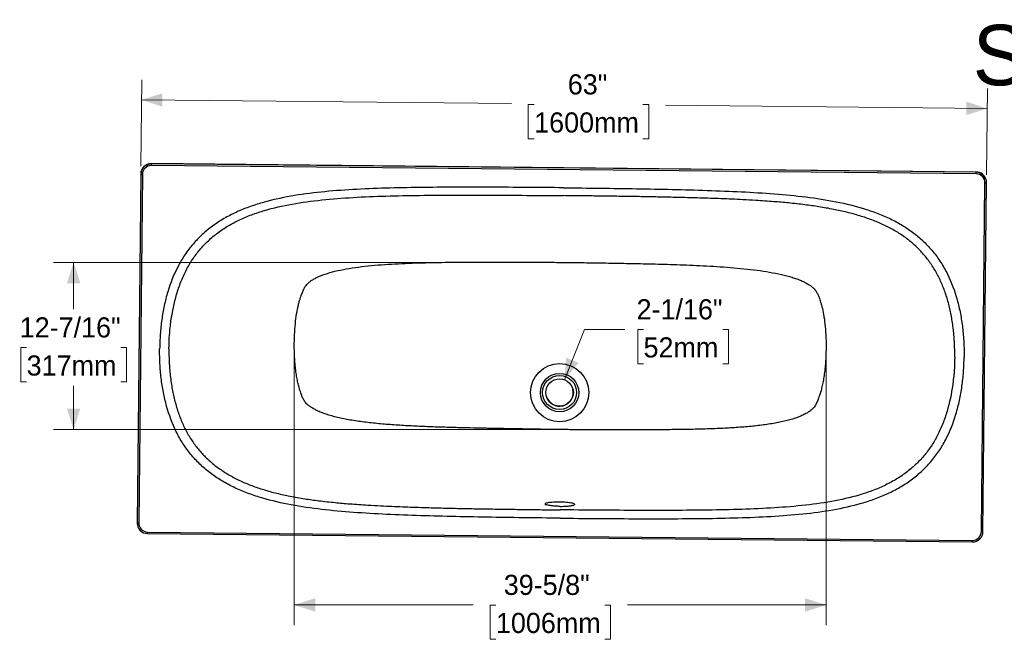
# Model space of a CAD drawing. Header units: inches. Extents: x 0.1 to 10.5, y 1 to 7.8.
# Tile 5 of 8: x 0.1 to 6.2, y 3.9 to 7.8. Entities that reach past the tile are written whole.
import ezdxf

# ---------------------------------------------------------------- set-up
doc = ezdxf.new("R2010")
doc.units = ezdxf.units.IN
doc.header["$MEASUREMENT"] = 0
doc.linetypes.add('SLD-Solid', pattern=[0])
doc.styles.add('SLDTEXTSTYLE0', font='txt')
doc.styles.add('SLDTEXTSTYLE1', font='txt')
doc.dimstyles.new('SLDDIMSTYLE0', dxfattribs={"dimtxt": 0.125, "dimasz": 0.13, "dimexe": 0, "dimexo": 0.0625, "dimgap": 0.03125, "dimtad": 0, "dimtih": 1, "dimtoh": 1, "dimdec": 6, "dimlfac": 12, "dimrnd": 1e-09, "dimzin": 12, "dimdsep": 46, "dimlunit": 5, "dimtxsty": 'SLDTEXTSTYLE0', "dimsah": 1, "dimcen": 0.09, "dimadec": 0, "dimazin": 3, "dimtfac": 1, "dimtdec": 0, "dimtofl": 0, "dimtmove": 0, "dimatfit": 3, "dimfxl": 1, "dimfrac": 2, "dimtolj": 1, "dimtzin": 12, "dimarcsym": 0})
doc.dimstyles.new('SLDDIMSTYLE2', dxfattribs={"dimtxt": 0.125, "dimasz": 0.13, "dimexe": 0, "dimexo": 0.0625, "dimgap": 0.03125, "dimtad": 0, "dimtih": 1, "dimtoh": 1, "dimdec": 0, "dimlfac": 12, "dimrnd": 1e-09, "dimzin": 12, "dimdsep": 46, "dimlunit": 5, "dimtxsty": 'SLDTEXTSTYLE0', "dimsah": 1, "dimcen": 0.09, "dimadec": 0, "dimazin": 3, "dimtfac": 1, "dimtdec": 0, "dimtofl": 0, "dimtmove": 0, "dimatfit": 3, "dimfxl": 1, "dimfrac": 2, "dimtolj": 1, "dimtzin": 12, "dimarcsym": 0})
doc.dimstyles.new('SLDDIMSTYLE3', dxfattribs={"dimtxt": 0.125, "dimasz": 0.13, "dimexe": 0, "dimexo": 0.0625, "dimgap": 0.03125, "dimtad": 0, "dimtih": 1, "dimtoh": 1, "dimdec": 0, "dimlfac": 12, "dimrnd": 1e-09, "dimzin": 12, "dimdsep": 46, "dimlunit": 5, "dimtxsty": 'SLDTEXTSTYLE0', "dimsah": 1, "dimcen": 0, "dimadec": 0, "dimazin": 3, "dimtfac": 1, "dimtdec": 0, "dimtofl": 0, "dimtmove": 0, "dimatfit": 3, "dimfxl": 1, "dimfrac": 2, "dimtolj": 1, "dimtzin": 12, "dimarcsym": 0})

# ---------------------------------------------------------------- blocks, each defined once
blk = doc.blocks.new('_D_5')
at = {"color": 7, "linetype": 'SLD-Solid', "lineweight": 18, "transparency": 16777216}
for p, q in [((0.8263, 6.8418), (0.8319, 7.3782)), ((6.0757, 6.7869), (6.0813, 7.3238)), ((0.8306, 7.2533), (3.127, 7.2294)), ((3.2675, 7.2239), (3.2312, 7.2239)), ((3.2312, 7.2239), (3.2312, 7.0114)), ((3.9428, 7.2239), (3.9791, 7.2239)), ((3.9791, 7.2239), (3.9791, 7.0114)), ((6.08, 7.1988), (4.0833, 7.2195)), ((3.2312, 7.0114), (3.2675, 7.0114)), ((3.9791, 7.0114), (3.9428, 7.0114))]:
    blk.add_line(p, q, dxfattribs=at)
for points in [[(0.8306, 7.2533), (0.9602, 7.2102), (0.961, 7.2936)], [(6.08, 7.1988), (5.9504, 7.2418), (5.9495, 7.1584)]]:
    blk.add_solid(points, dxfattribs=at)
at = {"color": 7, "linetype": 'SLD-Solid', "lineweight": 18, "transparency": 16777216, "char_height": 0.125, "attachment_point": 1, "style": 'SLDTEXTSTYLE0'}
for s, insert in [('63"', (3.4763, 7.4117)), ('1600mm', (3.2675, 7.1751))]:
    blk.add_mtext(s, dxfattribs=dict(at, insert=insert))
blk = doc.blocks.new('_D_6')
at = {"color": 7, "linetype": 'SLD-Solid', "lineweight": 18, "transparency": 16777216}
for p, q in [((3.4567, 5.515), (3.58, 5.8275)), ((3.58, 5.8275), (3.83, 5.8275)), ((3.9463, 5.827), (3.91, 5.827)), ((3.91, 5.827), (3.91, 5.6145)), ((4.4383, 5.827), (4.4746, 5.827)), ((4.4746, 5.827), (4.4746, 5.6145)), ((3.91, 5.6145), (3.9463, 5.6145)), ((4.4746, 5.6145), (4.4383, 5.6145))]:
    blk.add_line(p, q, dxfattribs=at)
blk.add_solid([(3.4567, 5.515), (3.5432, 5.6206), (3.4657, 5.6512)], dxfattribs=at)
at = {"color": 7, "linetype": 'SLD-Solid', "lineweight": 18, "transparency": 16777216, "char_height": 0.125, "attachment_point": 1, "style": 'SLDTEXTSTYLE0'}
for s, insert in [('2-1/16"', (3.9032, 6.0148)), ('52mm', (3.9463, 5.7781))]:
    blk.add_mtext(s, dxfattribs=dict(at, insert=insert))
blk = doc.blocks.new('_D_7')
at = {"color": 7, "linetype": 'SLD-Solid', "lineweight": 18, "transparency": 16777216}
for p, q in [((3.3843, 6.2436), (0.2847, 6.2436)), ((0.4097, 6.2436), (0.4097, 5.9523)), ((0.1178, 5.7146), (0.0816, 5.7146)), ((0.0816, 5.7146), (0.0816, 5.5021)), ((0.7015, 5.7146), (0.7378, 5.7146)), ((0.7378, 5.7146), (0.7378, 5.5021)), ((0.0816, 5.5021), (0.1178, 5.5021)), ((0.7378, 5.5021), (0.7015, 5.5021)), ((0.4097, 5.2052), (0.4097, 5.4779)), ((3.3733, 5.2052), (0.2847, 5.2052))]:
    blk.add_line(p, q, dxfattribs=at)
for points in [[(0.4097, 6.2436), (0.368, 6.1136), (0.4513, 6.1136)], [(0.4097, 5.2052), (0.4513, 5.3352), (0.368, 5.3352)]]:
    blk.add_solid(points, dxfattribs=at)
at = {"color": 7, "linetype": 'SLD-Solid', "lineweight": 18, "transparency": 16777216, "char_height": 0.125, "attachment_point": 1, "style": 'SLDTEXTSTYLE0'}
for s, insert in [('12-7/16"', (0.0748, 5.9024)), ('317mm', (0.1178, 5.6657))]:
    blk.add_mtext(s, dxfattribs=dict(at, insert=insert))
blk = doc.blocks.new('_D_8')
at = {"color": 7, "linetype": 'SLD-Solid', "lineweight": 18, "transparency": 16777216}
for p, q in [((1.779, 5.6907), (1.779, 3.9912)), ((5.0791, 5.6573), (5.0791, 3.9912)), ((1.779, 4.1162), (2.8898, 4.1162)), ((3.0303, 4.1157), (2.994, 4.1157)), ((2.994, 4.1157), (2.994, 3.9032)), ((3.7056, 4.1157), (3.7419, 4.1157)), ((3.7419, 4.1157), (3.7419, 3.9032)), ((5.0791, 4.1162), (3.8461, 4.1162)), ((2.994, 3.9032), (3.0303, 3.9032)), ((3.7419, 3.9032), (3.7056, 3.9032))]:
    blk.add_line(p, q, dxfattribs=at)
for points in [[(1.779, 4.1162), (1.909, 4.0745), (1.909, 4.1579)], [(5.0791, 4.1162), (4.9491, 4.1579), (4.9491, 4.0745)]]:
    blk.add_solid(points, dxfattribs=at)
at = {"color": 7, "linetype": 'SLD-Solid', "lineweight": 18, "transparency": 16777216, "char_height": 0.125, "attachment_point": 1, "style": 'SLDTEXTSTYLE0'}
for s, insert in [('39-5/8"', (3.0789, 4.3035)), ('1006mm', (3.0303, 4.0668))]:
    blk.add_mtext(s, dxfattribs=dict(at, insert=insert))

msp = doc.modelspace()

# ---------------------------------------------------------------- linework, layer by layer
at = {"color": 7, "linetype": 'SLD-Solid', "lineweight": 25}
for p, q in [((0.8921197, 6.85672749), (0.89257331, 6.85497139)), ((6.00979464, 6.80487943), (0.8921197, 6.85672749)), ((6.01022388, 6.79298488), (0.89254894, 6.84483294)), ((6.01024825, 6.80312333), (0.89257331, 6.85497139)), ((0.82582761, 6.79180947), (0.80335884, 4.6275794)), ((0.82628122, 6.79005338), (0.80381245, 4.62582331)), ((0.83620066, 6.78965263), (0.81373189, 4.62542255)), ((0.82582761, 6.79180947), (0.82628122, 6.79005338)), ((6.00979464, 6.80487943), (6.01024825, 6.80312333)), ((6.04294591, 4.57244448), (6.06541468, 6.73667455)), ((6.05270983, 4.57264581), (6.0751786, 6.73687589)), ((6.07309893, 6.75395118), (6.07264532, 6.75570728)), ((3.33588395, 4.74329413), (3.33587692, 4.74268302)), ((3.3485277, 4.73785535), (3.34852752, 4.73785542)), ((3.50753199, 4.73624445), (3.50753216, 4.73624452)), ((3.51884362, 4.74061117), (3.51885027, 4.74118924)), ((0.80335884, 4.6275794), (0.80381245, 4.62582331)), ((0.80543851, 4.61050411), (0.80589212, 4.60874801)), ((0.86874521, 4.55957125), (0.86874279, 4.55957586)), ((0.86874521, 4.55957125), (5.98642016, 4.5077232)), ((0.86892268, 4.56911222), (5.98659763, 4.51726417))]:
    msp.add_line(p, q, dxfattribs=at)
at = {"color": 7, "linetype": 'SLD-Solid', "lineweight": 25, "flags": 128}
for points in [[(3.34153251, 4.73798431), (3.33851525, 4.73964445), (3.33662768, 4.7413376), (3.3358938, 4.74304226), (3.33632293, 4.74473673), (3.33790963, 4.74639948), (3.34063371, 4.74800937), (3.34446055, 4.74954593), (3.34934149, 4.75098961), (3.35521446, 4.75232208), (3.36200481, 4.75352638), (3.36962619, 4.7545872), (3.3779817, 4.75549106), (3.38696511, 4.75622646), (3.39646221, 4.75678405), (3.40635224, 4.75715675), (3.41650946, 4.75733982), (3.42680473, 4.75733092), (3.43710714, 4.75713017), (3.44728572, 4.75674013), (3.45721105, 4.75616575), (3.46675693, 4.75541434), (3.475802, 4.75449544), (3.48423126, 4.75342075), (3.49193753, 4.75220392), (3.49882283, 4.75086043), (3.50479962, 4.74940736), (3.50979192, 4.74786318), (3.51373624, 4.74624753), (3.51658244, 4.74458095), (3.51829433, 4.74288463), (3.51885015, 4.74118013), (3.51824283, 4.73948913), (3.51648008, 4.73783312), (3.51358433, 4.73623317)], [(0.80335884, 4.6275794), (0.80392977, 4.61823924), (0.80543851, 4.61050411)]]:
    msp.add_lwpolyline(points, dxfattribs=at)
at = {"color": 7, "linetype": 'SLD-Solid', "lineweight": 25}
for centre, radius in [((3.42565504, 5.43466823), 0.18055793), ((3.42551763, 5.43523587), 0.11925923), ((3.42547328, 5.4354158), 0.10576459), ((3.42541158, 5.43566818), 0.08528891)]:
    msp.add_circle(centre, radius, dxfattribs=at)
for centre, radius, start, end in [((0.89144212, 6.79111277), 0.06561821, 89.408349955, 179.391650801), ((0.89189573, 6.78935668), 0.06561821, 89.408349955, 179.391650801), ((0.89197403, 6.78905938), 0.05577652, 89.409420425, 179.390580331), ((0.55870329, 6.85070463), 0.33389728, 358.992382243, 0.732182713), ((0.83460087, 6.87301815), 0.08338087, 264.273559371, 271.099374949), ((6.00914372, 6.73929424), 0.06558842, 14.491883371, 89.431366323), ((5.67637824, 6.79885658), 0.33389728, 358.992382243, 0.732182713), ((6.00967337, 6.73724339), 0.05574421, 359.415319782, 89.43415179), ((6.00959935, 6.73754389), 0.06558265, 359.416390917, 89.433080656), ((6.06868136, 6.81510866), 0.07850211, 267.615079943, 274.747522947), ((3.42541157, 5.43571187), 0.08530184, 194.505877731, 14.460646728), ((0.8693917, 4.6251553), 0.06558265, 179.416390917, 269.433080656), ((0.8121321, 4.70878808), 0.08338087, 264.273559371, 271.099374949), ((0.8694732, 4.62485372), 0.05574421, 179.415319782, 269.43415179), ((0.58753525, 4.56957421), 0.28138782, 357.962782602, 359.905930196), ((5.98709532, 4.57334252), 0.06561821, 269.408349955, 359.391650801), ((5.98717254, 4.57303773), 0.05577652, 269.409420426, 359.390580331), ((6.04621259, 4.65087859), 0.07850211, 267.615079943, 274.747522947), ((5.70521019, 4.51772616), 0.28138782, 357.962782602, 359.905930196)]:
    msp.add_arc(centre, radius, start, end, dxfattribs=at)
for points, knots in [([(3.45022523, 6.70706174), (3.37391979, 6.70783499), (3.29791983, 6.70849685), (3.14676483, 6.70957251), (3.07161408, 6.70998686), (2.92249613, 6.71047062), (2.84853016, 6.71054126), (2.70212751, 6.71014259), (2.62968897, 6.70967519), (2.48670357, 6.7078601), (2.41616167, 6.70651436), (2.27732362, 6.70240188), (2.20902504, 6.69963683), (2.0750245, 6.69187884), (2.00932075, 6.68688717), (1.88093646, 6.67355842), (1.81825475, 6.66522222), (1.69646064, 6.64374387), (1.63733261, 6.63059496), (1.55201445, 6.60596515), (1.52413909, 6.59693507), (1.46967389, 6.5770087), (1.44308379, 6.56611167), (1.39138603, 6.5422403), (1.36628015, 6.52926594), (1.31777854, 6.50106194), (1.29438582, 6.48583332), (1.24958522, 6.45303996), (1.22817644, 6.43547218), (1.1977198, 6.40736159), (1.18784331, 6.39769905), (1.16867864, 6.37781304), (1.15939389, 6.36759283), (1.13244728, 6.33611568), (1.11569094, 6.31403509), (1.08466455, 6.26788389), (1.0703977, 6.24381767), (1.03132519, 6.16905968), (1.01025096, 6.11580805), (0.98536044, 6.03244406), (0.97817896, 6.00407616), (0.96589077, 5.94642782), (0.96078406, 5.91714796), (0.95252524, 5.85789197), (0.9493721, 5.82791469), (0.94494991, 5.76745346), (0.94367878, 5.73696664), (0.94336262, 5.7063381)], [0, 0, 0, 0, 0.0625, 0.0625, 0.125, 0.125, 0.1875, 0.1875, 0.25, 0.25, 0.3125, 0.3125, 0.375, 0.375, 0.4375, 0.4375, 0.5, 0.5, 0.5625, 0.5625, 0.59375, 0.59375, 0.625, 0.625, 0.65625, 0.65625, 0.6875, 0.6875, 0.71875, 0.71875, 0.734375, 0.734375, 0.75, 0.75, 0.78125, 0.78125, 0.8125, 0.8125, 0.875, 0.875, 0.90625, 0.90625, 0.9375, 0.9375, 0.96875, 0.96875, 1, 1, 1, 1]), ([(1.0011108, 5.70668937), (1.0014148, 5.7361391), (1.00262908, 5.76545465), (1.0068435, 5.82352644), (1.00984561, 5.85228547), (1.02160531, 5.93737211), (1.0331079, 5.99251662), (1.05642405, 6.07137051), (1.06521337, 6.0970114), (1.08490209, 6.14675877), (1.09580438, 6.17086664), (1.1198047, 6.21735468), (1.13290341, 6.23973451), (1.1613144, 6.28259595), (1.17662352, 6.30307452), (1.20123503, 6.33229446), (1.20971439, 6.34178642), (1.2272261, 6.36027473), (1.23625524, 6.36926808), (1.26413025, 6.39547382), (1.28376542, 6.41191045), (1.32503628, 6.44274136), (1.34667363, 6.45713801), (1.39178719, 6.48394871), (1.4152609, 6.49636094), (1.46388116, 6.51931929), (1.48902563, 6.5298648), (1.54080942, 6.54923526), (1.56744856, 6.55806061), (1.64936611, 6.58221619), (1.70663909, 6.59522973), (1.82537465, 6.61654033), (1.88684786, 6.62484763), (2.01326395, 6.63813255), (2.07820782, 6.64311125), (2.21098617, 6.65083631), (2.27882259, 6.65358251), (2.41692539, 6.65765266), (2.48719466, 6.6589752), (2.62974889, 6.66074435), (2.70202907, 6.66118916), (2.84818007, 6.66154745), (2.92205293, 6.66145903), (3.07101789, 6.66094671), (3.14610896, 6.66052154), (3.29715783, 6.65943168), (3.37311152, 6.65876635), (3.44937031, 6.65799367)], [0, 0, 0, 0, 0.03125, 0.03125, 0.0625, 0.0625, 0.125, 0.125, 0.15625, 0.15625, 0.1875, 0.1875, 0.21875, 0.21875, 0.25, 0.25, 0.265625, 0.265625, 0.28125, 0.28125, 0.3125, 0.3125, 0.34375, 0.34375, 0.375, 0.375, 0.40625, 0.40625, 0.4375, 0.4375, 0.5, 0.5, 0.5625, 0.5625, 0.625, 0.625, 0.6875, 0.6875, 0.75, 0.75, 0.8125, 0.8125, 0.875, 0.875, 0.9375, 0.9375, 1, 1, 1, 1]), ([(3.45022523, 6.70706174), (3.52653066, 6.70628887), (3.60252838, 6.70541081), (3.75367392, 6.7034238), (3.82881747, 6.7023155), (3.97791409, 6.699778), (4.05186598, 6.69835006), (4.19822956, 6.69498532), (4.27064315, 6.6930504), (4.41356079, 6.68833878), (4.48405992, 6.68556412), (4.62278338, 6.67863962), (4.69101019, 6.6744914), (4.82482148, 6.66402016), (4.89040777, 6.65769838), (5.01848834, 6.64177134), (5.08098378, 6.63216694), (5.20230635, 6.60822554), (5.26114896, 6.59388144), (5.34593781, 6.56752826), (5.37361983, 6.55793531), (5.42765988, 6.53690966), (5.45401814, 6.5254762), (5.50520942, 6.50056244), (5.53004065, 6.48708216), (5.5779465, 6.45790143), (5.60101813, 6.44220208), (5.64512846, 6.40850795), (5.666168, 6.39051011), (5.69603462, 6.36178838), (5.70570843, 6.35192777), (5.7244562, 6.33165766), (5.7335268, 6.32125149), (5.75981423, 6.28923502), (5.77610862, 6.26681958), (5.80617031, 6.22004949), (5.81993451, 6.19569929), (5.85744671, 6.1201654), (5.87741092, 6.066498), (5.90056543, 5.98264726), (5.90715645, 5.95413983), (5.91824518, 5.89625466), (5.92274292, 5.86687749), (5.92976975, 5.80746664), (5.93229985, 5.77743178), (5.93546585, 5.71689367), (5.93610375, 5.68638751), (5.93578395, 5.65575901)], [0, 0, 0, 0, 0.0625, 0.0625, 0.125, 0.125, 0.1875, 0.1875, 0.25, 0.25, 0.3125, 0.3125, 0.375, 0.375, 0.4375, 0.4375, 0.5, 0.5, 0.5625, 0.5625, 0.59375, 0.59375, 0.625, 0.625, 0.65625, 0.65625, 0.6875, 0.6875, 0.71875, 0.71875, 0.734375, 0.734375, 0.75, 0.75, 0.78125, 0.78125, 0.8125, 0.8125, 0.875, 0.875, 0.90625, 0.90625, 0.9375, 0.9375, 0.96875, 0.96875, 1, 1, 1, 1]), ([(5.87755078, 5.65728531), (5.87757162, 5.65960099), (5.87761331, 5.66423547), (5.87763297, 5.67119203), (5.87762112, 5.67815754), (5.87757453, 5.68513147), (5.87749388, 5.69211326), (5.87737877, 5.69910234), (5.87722909, 5.70609814), (5.87704464, 5.71310009), (5.87682526, 5.72010764), (5.87657074, 5.72712019), (5.8762809, 5.73413719), (5.87595552, 5.74115805), (5.87559441, 5.74818221), (5.87519734, 5.75520908), (5.8747641, 5.76223808), (5.87429446, 5.76926865), (5.87378818, 5.77630019), (5.87324504, 5.78333213), (5.87266478, 5.79036389), (5.87204715, 5.79739489), (5.87139191, 5.80442454), (5.87069879, 5.81145225), (5.86996752, 5.81847748), (5.86790588, 5.83728659), (5.86402874, 5.86728867), (5.85736747, 5.90779332), (5.84959055, 5.94649401), (5.83752231, 5.99700409), (5.81923694, 6.05768582), (5.79157238, 6.12697183), (5.75832965, 6.19179823), (5.72571152, 6.24193465), (5.69614333, 6.28019648), (5.67427907, 6.30549635), (5.6489837, 6.33195121), (5.61384002, 6.36489669), (5.56420844, 6.40399434), (5.50179164, 6.44379102), (5.43474079, 6.47836923), (5.36342414, 6.50814286), (5.28762724, 6.53379727), (5.20826361, 6.55541257), (5.12322023, 6.57403569), (5.03639138, 6.58918952), (4.94296585, 6.60218484), (4.84970613, 6.61243123), (4.74837355, 6.62126763), (4.65352827, 6.62777181), (4.54416167, 6.63383644), (4.42826737, 6.63889616), (4.29847202, 6.64326336), (4.17579117, 6.64656132), (4.06277362, 6.64908369), (3.95723637, 6.65110841), (3.85571977, 6.65281936), (3.75425938, 6.65433946), (3.6524985, 6.65570091), (3.55083426, 6.65692962), (3.48313384, 6.65763959), (3.44937031, 6.65799367)], [0, 0, 0, 0, 0.0023195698, 0.0046422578, 0.0069679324, 0.0092964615, 0.0116277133, 0.0139615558, 0.0162978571, 0.0186364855, 0.0209773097, 0.0233201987, 0.0256650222, 0.0280116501, 0.0303599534, 0.0327098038, 0.0350610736, 0.0374136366, 0.0397673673, 0.0421221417, 0.0444778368, 0.0468343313, 0.0491915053, 0.0515492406, 0.0539074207, 0.056265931, 0.0705012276, 0.0842002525, 0.097371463, 0.110027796, 0.1362037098, 0.1607630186, 0.184640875, 0.2090461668, 0.2205268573, 0.2330410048, 0.2425065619, 0.2571646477, 0.2812379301, 0.3056448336, 0.3311699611, 0.3566741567, 0.3829506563, 0.4112336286, 0.4389847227, 0.4700875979, 0.4994583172, 0.5334121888, 0.5640112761, 0.6012945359, 0.6285909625, 0.673678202, 0.7174371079, 0.7586164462, 0.7965517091, 0.8306196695, 0.8643008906, 0.8982055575, 0.9322141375, 0.9661938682, 1, 1, 1, 1]), ([(1.77904576, 5.7406966), (1.77926009, 5.76450299), (1.78005746, 5.78814978), (1.78278121, 5.83429397), (1.7847122, 5.85678643), (1.78963529, 5.89962346), (1.79263201, 5.91996309), (1.7977382, 5.94810523), (1.79954024, 5.95709186), (1.8032849, 5.97416246), (1.80522834, 5.98224391), (1.80917602, 5.99740473), (1.81117938, 6.00448373), (1.81514615, 6.01760655), (1.81710868, 6.02364999), (1.82090137, 6.03474155), (1.82273066, 6.0397893), (1.82619872, 6.04901327), (1.82783662, 6.05318913), (1.83092395, 6.06088807), (1.8323703, 6.06441908), (1.83517543, 6.07110566), (1.83653811, 6.07425479), (1.83938926, 6.08042888), (1.84087867, 6.08345884), (1.8442361, 6.08961562), (1.84610172, 6.09273513), (1.85050834, 6.09917706), (1.85305323, 6.10250203), (1.85907941, 6.10936454), (1.86256147, 6.11289845), (1.87062314, 6.12012484), (1.87520014, 6.12382359), (1.88553253, 6.13127949), (1.8912877, 6.13503501), (1.90397697, 6.14249587), (1.91091024, 6.14620117), (1.92589087, 6.15347521), (1.9339374, 6.15704391), (1.95959194, 6.16744596), (1.9787072, 6.17396378), (2.02005861, 6.18589967), (2.04231261, 6.19132772), (2.08910785, 6.20110566), (2.11364889, 6.20545756), (2.16437464, 6.21319863), (2.19056432, 6.21659018), (2.24406462, 6.22256794), (2.27136741, 6.22515383), (2.32664151, 6.22966858), (2.35461558, 6.2315979), (2.41083736, 6.2349351), (2.43908454, 6.23634302), (2.49548083, 6.2387539), (2.52362942, 6.23975689), (2.57950226, 6.24145482), (2.60722599, 6.24214979), (2.66198403, 6.24330772), (2.68901727, 6.24377053), (2.74217557, 6.24452779), (2.76830109, 6.2448221), (2.81952358, 6.24528883), (2.84462103, 6.24546111), (2.89374809, 6.24571689), (2.91777817, 6.24580025), (2.96479791, 6.24590191), (2.98778832, 6.24592013), (3.03280724, 6.24590951), (3.05483529, 6.24588059), (3.11963233, 6.2457406), (3.16110715, 6.24557779), (3.2417349, 6.24515745), (3.28089945, 6.24489863), (3.33882995, 6.24444616), (3.35800365, 6.24428449), (3.3962096, 6.24394099), (3.41524223, 6.24375912), (3.43425659, 6.24356868)], [0, 0, 0, 0, 0.03125, 0.03125, 0.0625, 0.0625, 0.09375, 0.09375, 0.109375, 0.109375, 0.125, 0.125, 0.140625, 0.140625, 0.15625, 0.15625, 0.171875, 0.171875, 0.1875, 0.1875, 0.203125, 0.203125, 0.21875, 0.21875, 0.234375, 0.234375, 0.25, 0.25, 0.265625, 0.265625, 0.28125, 0.28125, 0.296875, 0.296875, 0.3125, 0.3125, 0.328125, 0.328125, 0.34375, 0.34375, 0.375, 0.375, 0.40625, 0.40625, 0.4375, 0.4375, 0.46875, 0.46875, 0.5, 0.5, 0.53125, 0.53125, 0.5625, 0.5625, 0.59375, 0.59375, 0.625, 0.625, 0.65625, 0.65625, 0.6875, 0.6875, 0.71875, 0.71875, 0.75, 0.75, 0.78125, 0.78125, 0.8125, 0.8125, 0.875, 0.875, 0.9375, 0.9375, 0.96875, 0.96875, 1, 1, 1, 1]), ([(3.43425659, 6.24356868), (3.47233162, 6.24318241), (3.51037901, 6.24275391), (3.58758784, 6.24179005), (3.62675397, 6.24125533), (3.70740463, 6.24004356), (3.74889383, 6.23936715), (3.81368392, 6.23819394), (3.83570532, 6.23777611), (3.88071076, 6.23687343), (3.90369647, 6.23638872), (3.95071426, 6.23533419), (3.97474611, 6.23476436), (4.02387596, 6.23351441), (4.04897429, 6.23283435), (4.10019236, 6.23133048), (4.12631243, 6.23050674), (4.1794536, 6.22867156), (4.20647503, 6.22766019), (4.26121296, 6.22539324), (4.28892747, 6.22413786), (4.34477166, 6.22130963), (4.37290122, 6.21973681), (4.4292503, 6.21618385), (4.45746962, 6.21420376), (4.51362891, 6.20972872), (4.54156869, 6.20723382), (4.59676149, 6.20160219), (4.62401467, 6.19846506), (4.67739294, 6.19140294), (4.70351799, 6.18748188), (4.75410009, 6.17872019), (4.7785591, 6.17387503), (4.82515464, 6.16314922), (4.84729222, 6.1572655), (4.87813545, 6.14769803), (4.8880231, 6.1443831), (4.90690076, 6.13751756), (4.91588991, 6.13396744), (4.93285278, 6.1266833), (4.94082572, 6.12294969), (4.95565852, 6.11537105), (4.9625175, 6.11152634), (4.9750601, 6.1038156), (4.98074304, 6.0999499), (4.99093155, 6.09229424), (4.99543652, 6.08850422), (5.00334717, 6.08109626), (5.00675203, 6.07748421), (5.01263535, 6.07050621), (5.01511527, 6.06713984), (5.01940188, 6.06061752), (5.02121027, 6.05746152), (5.02443752, 6.0512382), (5.02585749, 6.04816959), (5.02857304, 6.04192375), (5.02987036, 6.0387466), (5.03254336, 6.03202625), (5.03391949, 6.028479), (5.03684436, 6.0207189), (5.03839251, 6.01650631), (5.04166475, 6.0072112), (5.04338789, 6.00212875), (5.04694935, 5.99097047), (5.04878672, 5.98489471), (5.05248129, 5.97170519), (5.05433753, 5.96459151), (5.05978404, 5.94174131), (5.06323792, 5.92449271), (5.06926828, 5.88685916), (5.07184273, 5.86646019), (5.0758736, 5.82352867), (5.07733586, 5.80101152), (5.07866035, 5.76638872), (5.07895793, 5.75470471), (5.07926199, 5.73113001), (5.07926866, 5.7192398), (5.07912588, 5.70726302)], [0, 0, 0, 0, 0.0625, 0.0625, 0.125, 0.125, 0.1875, 0.1875, 0.21875, 0.21875, 0.25, 0.25, 0.28125, 0.28125, 0.3125, 0.3125, 0.34375, 0.34375, 0.375, 0.375, 0.40625, 0.40625, 0.4375, 0.4375, 0.46875, 0.46875, 0.5, 0.5, 0.53125, 0.53125, 0.5625, 0.5625, 0.59375, 0.59375, 0.625, 0.625, 0.640625, 0.640625, 0.65625, 0.65625, 0.671875, 0.671875, 0.6875, 0.6875, 0.703125, 0.703125, 0.71875, 0.71875, 0.734375, 0.734375, 0.75, 0.75, 0.765625, 0.765625, 0.78125, 0.78125, 0.796875, 0.796875, 0.8125, 0.8125, 0.828125, 0.828125, 0.84375, 0.84375, 0.859375, 0.859375, 0.875, 0.875, 0.90625, 0.90625, 0.9375, 0.9375, 0.96875, 0.96875, 0.984375, 0.984375, 1, 1, 1, 1]), ([(3.42892134, 4.65503537), (3.3526159, 4.65580824), (3.27661819, 4.6566863), (3.12547264, 4.6586733), (3.0503291, 4.65978161), (2.90123248, 4.66231911), (2.82728059, 4.66374705), (2.68091701, 4.66711178), (2.60850342, 4.6690467), (2.46558577, 4.67375833), (2.39508665, 4.67653298), (2.25636319, 4.68345748), (2.18813638, 4.6876057), (2.05432509, 4.69807694), (1.9887388, 4.70439872), (1.86065823, 4.72032576), (1.79816279, 4.72993016), (1.67684022, 4.75387156), (1.61799761, 4.76821566), (1.53320876, 4.79456885), (1.50552674, 4.80416179), (1.45148669, 4.82518745), (1.42512843, 4.8366209), (1.37393715, 4.86153466), (1.34910592, 4.87501495), (1.30120007, 4.90419567), (1.27812844, 4.91989502), (1.23401811, 4.95358915), (1.21297857, 4.97158699), (1.18311195, 5.00030873), (1.17343814, 5.01016933), (1.15469037, 5.03043944), (1.14561976, 5.04084561), (1.11933234, 5.07286208), (1.10303795, 5.09527752), (1.07297626, 5.14204761), (1.05921206, 5.16639782), (1.02169986, 5.2419317), (1.00173565, 5.2955991), (0.97858114, 5.37944984), (0.97199012, 5.40795728), (0.96090139, 5.46584244), (0.95640365, 5.49521962), (0.94937682, 5.55463047), (0.94684672, 5.58466532), (0.94368072, 5.64520343), (0.94304282, 5.67570959), (0.94336262, 5.7063381)], [0, 0, 0, 0, 0.0625, 0.0625, 0.125, 0.125, 0.1875, 0.1875, 0.25, 0.25, 0.3125, 0.3125, 0.375, 0.375, 0.4375, 0.4375, 0.5, 0.5, 0.5625, 0.5625, 0.59375, 0.59375, 0.625, 0.625, 0.65625, 0.65625, 0.6875, 0.6875, 0.71875, 0.71875, 0.734375, 0.734375, 0.75, 0.75, 0.78125, 0.78125, 0.8125, 0.8125, 0.875, 0.875, 0.90625, 0.90625, 0.9375, 0.9375, 0.96875, 0.96875, 1, 1, 1, 1]), ([(1.0011108, 5.70668937), (1.00108996, 5.70437369), (1.00104827, 5.69973921), (1.0010286, 5.69278271), (1.00104043, 5.6858173), (1.00108698, 5.6788435), (1.00116759, 5.67186188), (1.00128265, 5.66487302), (1.00143226, 5.65787747), (1.00161663, 5.65087581), (1.00183593, 5.6438686), (1.00209035, 5.63685642), (1.00238008, 5.62983983), (1.00270534, 5.62281942), (1.00306633, 5.61579576), (1.00346326, 5.60876943), (1.00389635, 5.601741), (1.00436583, 5.59471105), (1.00487194, 5.58768016), (1.00541491, 5.58064891), (1.00599498, 5.57361789), (1.0066124, 5.56658767), (1.00726743, 5.55955883), (1.00796033, 5.55253197), (1.00869136, 5.54550765), (1.01075235, 5.52670108), (1.01462828, 5.49670371), (1.02128747, 5.45620708), (1.02906198, 5.41751574), (1.04112644, 5.36702026), (1.05940591, 5.30636136), (1.08706118, 5.23711136), (1.12029216, 5.17233049), (1.1528985, 5.12223977), (1.18245596, 5.08401944), (1.20431248, 5.05874973), (1.22959894, 5.03232931), (1.26473078, 4.99942971), (1.31434672, 4.96039232), (1.3767467, 4.92066074), (1.44378276, 4.88613979), (1.51508698, 4.85641432), (1.59087387, 4.8307987), (1.67022984, 4.80921324), (1.7552674, 4.7906126), (1.84209231, 4.77547425), (1.93551508, 4.76248948), (2.02877328, 4.75224917), (2.13010498, 4.74341588), (2.22495043, 4.73691247), (2.33431717, 4.73084709), (2.45021162, 4.72578565), (2.58000683, 4.72141594), (2.70268798, 4.71811554), (2.81570642, 4.7155909), (2.92124445, 4.71356432), (3.02276157, 4.71185198), (3.12422207, 4.71033078), (3.22598316, 4.70896853), (3.3276477, 4.7077393), (3.39534831, 4.70702927), (3.42911196, 4.70667516)], [0, 0, 0, 0, 0.0023195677, 0.0046422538, 0.0069679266, 0.0092964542, 0.0116277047, 0.0139615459, 0.0162978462, 0.0186364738, 0.0209772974, 0.023320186, 0.0256650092, 0.0280116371, 0.0303599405, 0.0327097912, 0.0350610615, 0.0374136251, 0.0397673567, 0.042122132, 0.0444778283, 0.0468343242, 0.0491914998, 0.0515492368, 0.0539074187, 0.056265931, 0.0705012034, 0.0842002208, 0.0973714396, 0.110027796, 0.1362037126, 0.1607630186, 0.1846409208, 0.2090461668, 0.2205269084, 0.2330410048, 0.24250668, 0.2571646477, 0.2812379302, 0.3056448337, 0.3311699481, 0.3566741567, 0.3829506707, 0.4112336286, 0.4389847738, 0.4700875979, 0.4994583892, 0.5334121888, 0.5640113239, 0.6012945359, 0.628591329, 0.673678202, 0.7174368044, 0.7586160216, 0.7965513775, 0.8306196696, 0.8643007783, 0.8982053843, 0.9322139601, 0.9661937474, 1, 1, 1, 1]), ([(1.81395895, 5.44956886), (1.81159453, 5.45699075), (1.80913398, 5.46525329), (1.80426644, 5.48340281), (1.80186026, 5.49328586), (1.79729606, 5.51442965), (1.79513851, 5.52568613), (1.79119236, 5.54926979), (1.78940209, 5.56160385), (1.78623843, 5.58705037), (1.78486648, 5.60013487), (1.78312338, 5.62029746), (1.78259488, 5.62710822), (1.78164608, 5.6408573), (1.78122555, 5.64779728), (1.78012553, 5.66877863), (1.77960749, 5.68297957), (1.77900194, 5.71165508), (1.778914, 5.72612866), (1.77904576, 5.7406966)], [0, 0, 0, 0, 0.125, 0.125, 0.25, 0.25, 0.375, 0.375, 0.5, 0.5, 0.625, 0.625, 0.6875, 0.6875, 0.75, 0.75, 0.875, 0.875, 1, 1, 1, 1]), ([(5.07912588, 5.70726302), (5.07895482, 5.69273323), (5.07856492, 5.67826401), (5.07736316, 5.64962458), (5.07655092, 5.63545264), (5.07450611, 5.60755112), (5.07327292, 5.59381994), (5.07038811, 5.56696303), (5.06873569, 5.55383584), (5.06503646, 5.52841569), (5.06298847, 5.51612174), (5.05854873, 5.49261635), (5.05615793, 5.4814133), (5.0511588, 5.46038733), (5.04854923, 5.45056115), (5.04330236, 5.4325098), (5.04066607, 5.4242912), (5.03814302, 5.41690407)], [0, 0, 0, 0, 0.125, 0.125, 0.25, 0.25, 0.375, 0.375, 0.5, 0.5, 0.625, 0.625, 0.75, 0.75, 0.875, 0.875, 1, 1, 1, 1]), ([(3.42892134, 4.65503537), (3.50522677, 4.65426211), (3.58122673, 4.65360025), (3.73238174, 4.6525246), (3.80753249, 4.65211025), (3.95665043, 4.65162648), (4.03061641, 4.65155584), (4.17701906, 4.65195451), (4.2494576, 4.65242191), (4.392443, 4.654237), (4.4629849, 4.65558274), (4.60182295, 4.65969522), (4.67012153, 4.66246028), (4.80412207, 4.67021827), (4.86982582, 4.67520993), (4.99821011, 4.68853868), (5.06089182, 4.69687489), (5.18268592, 4.71835323), (5.24181396, 4.73150214), (5.32713212, 4.75613195), (5.35500748, 4.76516203), (5.40947268, 4.7850884), (5.43606278, 4.79598543), (5.48776054, 4.8198568), (5.51286642, 4.83283117), (5.56136803, 4.86103517), (5.58476075, 4.87626378), (5.62956135, 4.90905714), (5.65097013, 4.92662493), (5.68142677, 4.95473552), (5.69130326, 4.96439805), (5.71046793, 4.98428407), (5.71975268, 4.99450428), (5.74669928, 5.02598142), (5.76345563, 5.04806202), (5.79448202, 5.09421322), (5.80874887, 5.11827943), (5.84782138, 5.19303742), (5.86889561, 5.24628905), (5.89378613, 5.32965304), (5.90096761, 5.35802095), (5.9132558, 5.41566928), (5.91836251, 5.44494915), (5.92662133, 5.50420514), (5.92977447, 5.53418241), (5.93419666, 5.59464364), (5.93546779, 5.62513047), (5.93578395, 5.65575901)], [0, 0, 0, 0, 0.0625, 0.0625, 0.125, 0.125, 0.1875, 0.1875, 0.25, 0.25, 0.3125, 0.3125, 0.375, 0.375, 0.4375, 0.4375, 0.5, 0.5, 0.5625, 0.5625, 0.59375, 0.59375, 0.625, 0.625, 0.65625, 0.65625, 0.6875, 0.6875, 0.71875, 0.71875, 0.734375, 0.734375, 0.75, 0.75, 0.78125, 0.78125, 0.8125, 0.8125, 0.875, 0.875, 0.90625, 0.90625, 0.9375, 0.9375, 0.96875, 0.96875, 1, 1, 1, 1]), ([(5.87755078, 5.65728531), (5.87724678, 5.62783557), (5.87603222, 5.59852109), (5.87181675, 5.54045339), (5.86881385, 5.51169738), (5.85705101, 5.42662293), (5.84554528, 5.37149059), (5.82222221, 5.29266347), (5.81343021, 5.26703296), (5.79373526, 5.21730971), (5.78282942, 5.19321559), (5.75882104, 5.14675878), (5.7457178, 5.12439643), (5.71729687, 5.08157347), (5.70198233, 5.06111591), (5.67736217, 5.03192946), (5.66887984, 5.02244898), (5.65136208, 5.00398413), (5.64232985, 4.99500274), (5.61444547, 4.96883326), (5.59480392, 4.9524213), (5.55352053, 4.9216389), (5.53187703, 4.90726607), (5.48675179, 4.88050061), (5.46327255, 4.86810979), (5.4146421, 4.84519088), (5.38949297, 4.83466342), (5.33770079, 4.81532543), (5.31105792, 4.8065145), (5.22913053, 4.78239704), (5.17185276, 4.769402), (5.05311023, 4.74811846), (4.99163478, 4.7398198), (4.86521573, 4.72654633), (4.80027114, 4.72157045), (4.66749209, 4.71384807), (4.5996557, 4.71110172), (4.46155328, 4.70703012), (4.39128435, 4.70570625), (4.24873086, 4.70393425), (4.17645107, 4.70348791), (4.03030079, 4.70312683), (3.95642827, 4.70321399), (3.80746384, 4.70372425), (3.73237297, 4.70414862), (3.58132438, 4.70523741), (3.50537076, 4.70590247), (3.42911196, 4.70667516)], [0, 0, 0, 0, 0.03125, 0.03125, 0.0625, 0.0625, 0.125, 0.125, 0.15625, 0.15625, 0.1875, 0.1875, 0.21875, 0.21875, 0.25, 0.25, 0.265625, 0.265625, 0.28125, 0.28125, 0.3125, 0.3125, 0.34375, 0.34375, 0.375, 0.375, 0.40625, 0.40625, 0.4375, 0.4375, 0.5, 0.5, 0.5625, 0.5625, 0.625, 0.625, 0.6875, 0.6875, 0.75, 0.75, 0.8125, 0.8125, 0.875, 0.875, 0.9375, 0.9375, 1, 1, 1, 1]), ([(3.42332613, 5.20517171), (3.41122652, 5.2052943), (3.39918422, 5.20543626), (3.37447912, 5.20576603), (3.36182754, 5.20595368), (3.34188641, 5.20627333), (3.33507806, 5.20638623), (3.32103061, 5.20662564), (3.31379185, 5.20675213), (3.29874755, 5.2070199), (3.29094236, 5.20716117), (3.27459013, 5.20746018), (3.26604344, 5.20761791), (3.24798355, 5.20795214), (3.23846781, 5.20812861), (3.21819982, 5.20850351), (3.20745678, 5.20870193), (3.18438852, 5.20912577), (3.17206066, 5.20935115), (3.14532448, 5.20983668), (3.13091353, 5.21009679), (3.09946304, 5.21066374), (3.08242086, 5.21097054), (3.04518898, 5.21164842), (3.02499663, 5.21201946), (2.99203945, 5.21264263), (2.98061004, 5.21286151), (2.95682962, 5.21332545), (2.94447681, 5.2135705), (2.90611829, 5.21435196), (2.87880411, 5.2149344), (2.82142584, 5.216265), (2.79136761, 5.21701302), (2.72944886, 5.21872791), (2.69759421, 5.21969464), (2.63305643, 5.22191501), (2.60037917, 5.22316851), (2.53501999, 5.22604983), (2.50234395, 5.22767751), (2.45369977, 5.23048302), (2.43754095, 5.23147903), (2.40536902, 5.23360941), (2.38936367, 5.23474396), (2.34171028, 5.23838242), (2.31042794, 5.24112034), (2.26450452, 5.24580664), (2.24936166, 5.24746544), (2.21945653, 5.25099821), (2.2046936, 5.25287214), (2.16109363, 5.25885485), (2.13295184, 5.26332839), (2.07904909, 5.27339422), (2.05329104, 5.27898901), (2.0049859, 5.29137978), (1.98244336, 5.29818252), (1.9517936, 5.30922306), (1.94210533, 5.31303791), (1.92391849, 5.32087849), (1.915421, 5.32490438), (1.89973068, 5.33308549), (1.89253892, 5.33724087), (1.87952252, 5.34557099), (1.87369818, 5.34974498), (1.86339812, 5.35797333), (1.85892564, 5.36202701), (1.85119832, 5.36991148), (1.84794197, 5.3737409), (1.84238833, 5.38113874), (1.84008953, 5.38470579), (1.83611921, 5.39164819), (1.83444604, 5.39502257), (1.83136758, 5.40179552), (1.82995889, 5.40519499), (1.8271271, 5.41231835), (1.82570366, 5.41604504), (1.82267926, 5.42416313), (1.82107796, 5.42855733), (1.81765815, 5.43830264), (1.81583931, 5.44365656), (1.81395898, 5.44956884)], [0, 0, 0, 0, 0.0625, 0.0625, 0.125, 0.125, 0.15625, 0.15625, 0.1875, 0.1875, 0.21875, 0.21875, 0.25, 0.25, 0.28125, 0.28125, 0.3125, 0.3125, 0.34375, 0.34375, 0.375, 0.375, 0.40625, 0.40625, 0.4375, 0.4375, 0.453125, 0.453125, 0.46875, 0.46875, 0.5, 0.5, 0.53125, 0.53125, 0.5625, 0.5625, 0.59375, 0.59375, 0.625, 0.625, 0.640625, 0.640625, 0.65625, 0.65625, 0.6875, 0.6875, 0.703125, 0.703125, 0.71875, 0.71875, 0.75, 0.75, 0.78125, 0.78125, 0.8125, 0.8125, 0.828125, 0.828125, 0.84375, 0.84375, 0.859375, 0.859375, 0.875, 0.875, 0.890625, 0.890625, 0.90625, 0.90625, 0.921875, 0.921875, 0.9375, 0.9375, 0.953125, 0.953125, 0.96875, 0.96875, 0.984375, 0.984375, 1, 1, 1, 1]), ([(5.03814302, 5.41690407), (5.03613885, 5.41102718), (5.03420905, 5.40571552), (5.03058638, 5.39604469), (5.0288932, 5.39168337), (5.02569865, 5.38362493), (5.02419698, 5.37992565), (5.02121653, 5.37286157), (5.01973745, 5.36949461), (5.01651838, 5.36278852), (5.01477464, 5.35944581), (5.0106586, 5.35258271), (5.00828466, 5.34906327), (5.00257514, 5.34178167), (4.99923808, 5.33802044), (4.99134487, 5.33029346), (4.98678725, 5.32632865), (4.9763146, 5.31830807), (4.97040334, 5.31425697), (4.95721132, 5.30619734), (4.94993028, 5.30218791), (4.93406227, 5.29432071), (4.92547666, 5.29046355), (4.90712101, 5.28299195), (4.89735232, 5.27937813), (4.86647241, 5.26897761), (4.84378104, 5.26262243), (4.79520248, 5.25120104), (4.76932231, 5.24613418), (4.71519747, 5.23717421), (4.68695451, 5.2332727), (4.64321828, 5.22816843), (4.62841073, 5.22659228), (4.59842209, 5.22366416), (4.58324031, 5.22231222), (4.53720944, 5.21855806), (4.50586853, 5.21645694), (4.45812981, 5.21378664), (4.44209622, 5.21297696), (4.40986418, 5.21149915), (4.39367365, 5.21083077), (4.36119276, 5.20961759), (4.34489748, 5.20907294), (4.31224159, 5.20809204), (4.29588118, 5.2076558), (4.24680963, 5.20648796), (4.21410096, 5.20589676), (4.14950103, 5.20498497), (4.11761587, 5.20466436), (4.05563882, 5.20420526), (4.02555304, 5.20406675), (3.96812537, 5.20389908), (3.94078959, 5.2038699), (3.90240064, 5.20386537), (3.89003791, 5.20387052), (3.86623681, 5.20388851), (3.85480558, 5.20390118), (3.82184698, 5.20394578), (3.8016341, 5.20398447), (3.76434157, 5.20406241), (3.74727686, 5.20410142), (3.72371445, 5.20415348), (3.71619751, 5.20416985), (3.70174001, 5.20420098), (3.69479166, 5.2042159), (3.67470584, 5.20425841), (3.66234032, 5.20428345), (3.6392435, 5.20432748), (3.62850538, 5.20434663), (3.60824613, 5.20438218), (3.59872644, 5.20439859), (3.58066134, 5.20443045), (3.57211083, 5.20444598), (3.55574676, 5.20447847), (3.54793389, 5.20449542), (3.52534826, 5.20455116), (3.5114223, 5.20459491), (3.48484082, 5.20470738), (3.47219064, 5.2047761), (3.44746746, 5.20494713), (3.43539765, 5.20504941), (3.42332613, 5.20517171)], [0, 0, 0, 0, 0.015625, 0.015625, 0.03125, 0.03125, 0.046875, 0.046875, 0.0625, 0.0625, 0.078125, 0.078125, 0.09375, 0.09375, 0.109375, 0.109375, 0.125, 0.125, 0.140625, 0.140625, 0.15625, 0.15625, 0.171875, 0.171875, 0.1875, 0.1875, 0.21875, 0.21875, 0.25, 0.25, 0.28125, 0.28125, 0.296875, 0.296875, 0.3125, 0.3125, 0.34375, 0.34375, 0.359375, 0.359375, 0.375, 0.375, 0.390625, 0.390625, 0.40625, 0.40625, 0.4375, 0.4375, 0.46875, 0.46875, 0.5, 0.5, 0.53125, 0.53125, 0.546875, 0.546875, 0.5625, 0.5625, 0.59375, 0.59375, 0.625, 0.625, 0.640625, 0.640625, 0.65625, 0.65625, 0.6875, 0.6875, 0.71875, 0.71875, 0.75, 0.75, 0.78125, 0.78125, 0.8125, 0.8125, 0.875, 0.875, 0.9375, 0.9375, 1, 1, 1, 1]), ([(3.33616071, 4.74268132), (3.33616409, 4.74216477), (3.33617079, 4.741139), (3.33816683, 4.73955395), (3.3404054, 4.73850996), (3.34153251, 4.73798431)], [0, 0, 0, 0, 0.334958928, 0.6651552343, 1, 1, 1, 1]), ([(3.42838443, 4.72848399), (3.42370267, 4.72853142), (3.41902066, 4.72864321), (3.40984925, 4.72898691), (3.40536062, 4.72921867), (3.39673219, 4.72978371), (3.39259227, 4.73011682), (3.38476046, 4.73086193), (3.38106817, 4.73127381), (3.37418029, 4.73215501), (3.37098428, 4.7326243), (3.36510806, 4.7336018), (3.36242749, 4.73411), (3.35515809, 4.73567132), (3.35134144, 4.73676022), (3.3485277, 4.73785535)], [0, 0, 0, 0, 0.125, 0.125, 0.25, 0.25, 0.375, 0.375, 0.5, 0.5, 0.625, 0.625, 0.75, 0.75, 1, 1, 1, 1]), ([(3.42838443, 4.72848399), (3.43306618, 4.72843656), (3.4377432, 4.72845353), (3.4468951, 4.72861159), (3.45136921, 4.72875255), (3.45996015, 4.72914314), (3.46407711, 4.72939259), (3.47185597, 4.72997955), (3.47551828, 4.73031692), (3.48234054, 4.73105922), (3.48550092, 4.73146411), (3.49130144, 4.73232331), (3.49394194, 4.7327776), (3.501086, 4.7341929), (3.50481228, 4.73520538), (3.507532, 4.73624445)], [0, 0, 0, 0, 0.125, 0.125, 0.25, 0.25, 0.375, 0.375, 0.5, 0.5, 0.625, 0.625, 0.75, 0.75, 1, 1, 1, 1]), ([(3.51854172, 4.74061598), (3.51854795, 4.74012722), (3.51856044, 4.7391487), (3.51670052, 4.73767442), (3.51462751, 4.73671564), (3.51358433, 4.73623317)], [0, 0, 0, 0, 0.331456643, 0.663576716, 1, 1, 1, 1])]:
    msp.add_open_spline(points, degree=3, knots=knots, dxfattribs=at)
for points in [[(3.34852752, 4.73785542), (3.34619575, 4.73789762), (3.34386408, 4.73794058), (3.34153251, 4.73798431)], [(3.50753216, 4.73624452), (3.50954967, 4.73624016), (3.51156706, 4.73623638), (3.51358433, 4.73623317)]]:
    msp.add_open_spline(points, degree=3, dxfattribs=at)

# ---------------------------------------------------------------- texts
at = {"color": 7, "linetype": 'Continuous', "lineweight": 0, "insert": (5.98947036, 7.71859286), "char_height": 0.375, "attachment_point": 1, "style": 'SLDTEXTSTYLE1'}
msp.add_mtext('SKU_LU*6-N-**-OF', dxfattribs=at)

# ---------------------------------------------------------------- dimensions: what is measured, and where the dimension line sits
at = {"color": 7, "linetype": 'SLD-Solid', "lineweight": 18}
for base, p1, p2, angle, dimstyle, picture, middle in [((6.0799738, 7.19875826), (0.82582761, 6.79180947), (6.0751786, 6.73687589), 359.405183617, 'SLDDIMSTYLE2', '_D_5', (3.60514164, 7.22445166)), ((0.40965452, 5.20517171), (3.43425659, 6.24356868), (3.42332613, 5.20517171), 90, 'SLDDIMSTYLE0', '_D_7', (0.40965452, 5.71510668))]:
    dim = msp.add_linear_dim(base=base, p1=p1, p2=p2, angle=angle, dimstyle=dimstyle, dxfattribs=at)
    dim.commit()
    dim.dimension.update_dxf_attribs({"geometry": picture, "text_midpoint": middle, "dimtype": 160})
dim = msp.add_radius_dim(center=(3.42542982, 5.43564122), mpoint=(3.45672948, 5.51499102), dimstyle='SLDDIMSTYLE3', override={"dimpost": '<>'}, dxfattribs=at)
dim.commit()
dim.dimension.update_dxf_attribs({"geometry": '_D_6', "text_midpoint": (4.19228531, 5.82750791), "dimtype": 164})
dim = msp.add_linear_dim(base=(5.07912588, 4.11619541), p1=(1.77904576, 5.7406966), p2=(5.07912588, 5.70726302), dimstyle='SLDDIMSTYLE0', dxfattribs=at)
dim.commit()
dim.dimension.update_dxf_attribs({"geometry": '_D_8', "text_midpoint": (3.36796866, 4.11619541), "dimtype": 160})

doc.saveas('drawing.dxf')
